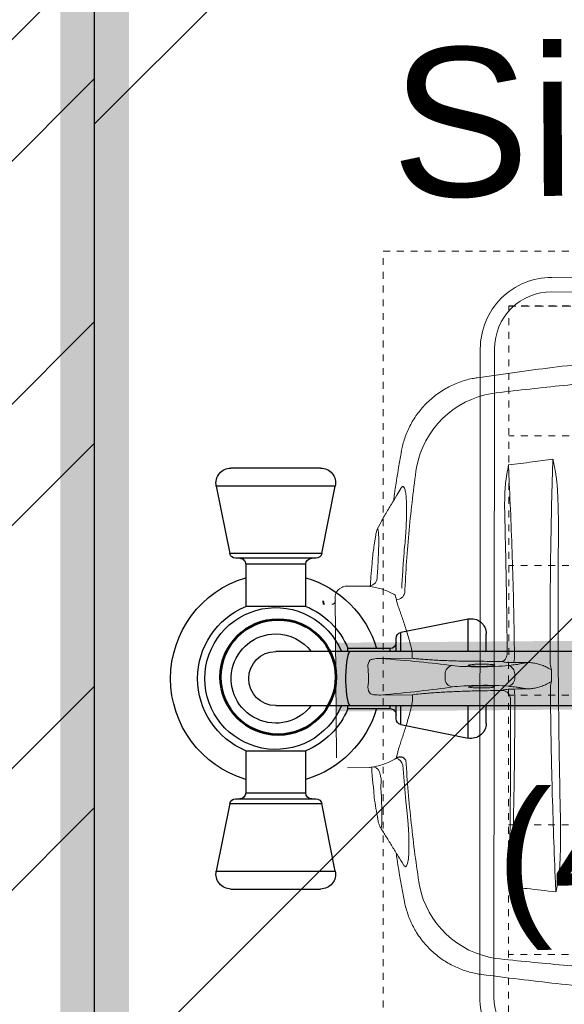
# Model space of a CAD drawing. Header units: inches. Extents: x 704 to 259546, y -107711 to 151004.
# Tile 47 of 243: x 127356 to 127364, y 20819 to 20834. Entities that reach past the tile are written whole.
import ezdxf

# ---------------------------------------------------------------- set-up
doc = ezdxf.new("R2010")
doc.units = ezdxf.units.IN
doc.header["$MEASUREMENT"] = 0
doc.linetypes.add('11aa1PB-bd$0$11aa1PB-af$0$TRATTEGGIATA', pattern=[0.75, 0.5, -0.25])
doc.linetypes.add('HIDDEN2', pattern=[0.1875, 0.125, -0.0625])
for name, color, linetype in [('A-FORMATEXT', 255, 'Continuous'), ('PP BALL VALVE', 7, 'Continuous'), ('TEXT50', 7, 'Continuous')]:
    doc.layers.add(name, color=color, linetype=linetype)
for name, color, linetype, lineweight in [('EQUIP DIM', 8, 'Continuous', 0), ('EQUIPMENT', 3, 'Continuous', 25), ('FLOOR RAISE', 4, 'Continuous', 5), ('PD_BRICK WALL_230', 4, 'Continuous', 50), ('PD_HATCH', 45, 'Continuous', 9), ('PP-Waste Pipe', 3, 'Continuous', 25)]:
    doc.layers.add(name, color=color, linetype=linetype, lineweight=lineweight)
doc.layers.add('FAINTEQUIP', color=7, linetype='Continuous', lineweight=0, true_color=0x4a4747)
doc.styles.get("Standard").update_dxf_attribs({"font": 'arial.ttf', "height": 6})

# ---------------------------------------------------------------- blocks, each defined once
blk = doc.blocks.new('SINK 510')
at = {"layer": 'EQUIPMENT', "color": 8, "lineweight": 0}
for p, q in [((168040.88, 33385.62), (168174.05, 33252.46)), ((168351.03, 33385.62), (168217.89, 33252.49)), ((168174.02, 33208.61), (168040.88, 33075.48)), ((168217.92, 33208.58), (168351.03, 33075.48))]:
    blk.add_line(p, q, dxfattribs=at)
at = {"layer": 'EQUIPMENT', "color": 8, "lineweight": 13}
blk.add_lwpolyline([(168421.34, 32955.56), (167970.55, 32955.56, -0.414214), (167920.96, 33005.15), (167920.96, 33455.95, -0.414214), (167970.55, 33505.54), (168421.34, 33505.54, -0.414214), (168470.96, 33455.93), (168470.96, 33005.18, -0.414214)], format="xyb", close=True, dxfattribs=at)
at = {"layer": 'EQUIPMENT', "color": 8, "lineweight": 0}
blk.add_lwpolyline([(168421.34, 32965.48), (167970.55, 32965.48, -0.414214), (167930.88, 33005.15), (167930.88, 33455.95, -0.414214), (167970.55, 33495.62), (168421.34, 33495.62, -0.414214), (168461.03, 33455.93), (168461.03, 33005.18, -0.414214)], format="xyb", close=True, dxfattribs=at)
at = {"layer": 'EQUIPMENT', "color": 8, "linetype": 'HIDDEN2', "lineweight": 0}
blk.add_lwpolyline([(167940.88, 33485.62), (167940.88, 32975.48), (168451.03, 32975.48), (168451.03, 33485.62)], close=True, dxfattribs=at)
for points in [[(168000.21, 33485.62), (168000.21, 32975.48)], [(168090.38, 33485.62), (168090.38, 32975.48)], [(168180.54, 33485.62), (168180.54, 32975.48)], [(168270.7, 33485.62), (168270.7, 32975.48)], [(168360.87, 33485.62), (168360.87, 32975.48)], [(167967.91, 33390.81), (168421.34, 33390.81)], [(167967.91, 33305.81), (168421.34, 33305.81)], [(167967.91, 33220.81), (168421.34, 33220.81)], [(167967.91, 33135.81), (168421.34, 33135.81)], [(167967.91, 33050.81), (168421.34, 33050.81)]]:
    blk.add_lwpolyline(points, dxfattribs=at)
at = {"layer": 'EQUIPMENT', "color": 8, "linetype": 'HIDDEN2'}
blk.add_lwpolyline([(168451.03, 33485.62), (168451.03, 32975.48)], dxfattribs=at)
at = {"layer": 'EQUIPMENT', "color": 8, "lineweight": 0}
for radius in [31.03, 26.35]:
    blk.add_circle((168195.98, 33230.52), radius, dxfattribs=at)
blk = doc.blocks.new('sfv')
at = {"layer": 'EQUIPMENT', "color": 8, "linetype": 'Continuous'}
for p, q in [((-10910.49, -25959.56), (-10910.49, -25955.65)), ((-10877.99, -25955.65), (-10877.99, -25959.56)), ((-10905.49, -25971.28), (-10905.49, -25960.42)), ((-10882.99, -25960.42), (-10882.99, -25971.28)), ((-10905.49, -26014.72), (-10905.49, -25971.28)), ((-10882.99, -25971.28), (-10882.99, -26014.72)), ((-10905.49, -26199.37), (-10905.49, -26014.72)), ((-10882.99, -26014.72), (-10882.99, -26199.37)), ((-10912.87, -26142.86), (-10905.49, -26142.86)), ((-10882.99, -26142.86), (-10875.61, -26142.86)), ((-10913.39, -26178.35), (-10919, -26150.34)), ((-10919, -26150.34), (-10905.49, -26150.34)), ((-10882.99, -26150.34), (-10869.49, -26150.34)), ((-10869.49, -26150.34), (-10875.09, -26178.35)), ((-10913.39, -26178.35), (-10905.49, -26178.35)), ((-10882.99, -26178.35), (-10875.09, -26178.35)), ((-10910.94, -26180.36), (-10905.49, -26180.36)), ((-10906.74, -26200.36), (-10906.74, -26182.86)), ((-10906.74, -26182.86), (-10905.49, -26182.86)), ((-10882.99, -26180.36), (-10877.54, -26180.36)), ((-10882.99, -26182.86), (-10881.74, -26182.86)), ((-10881.74, -26182.86), (-10881.74, -26200.36)), ((-10905.49, -26230.36), (-10905.49, -26199.37)), ((-10882.99, -26199.37), (-10882.99, -26230.36)), ((-10906.74, -26200.36), (-10905.49, -26200.36)), ((-10882.99, -26200.36), (-10881.74, -26200.36)), ((-10974.27, -26205.6), (-10946.25, -26211.21)), ((-10974.27, -26255.11), (-10974.27, -26205.6)), ((-10842.23, -26211.21), (-10814.22, -26205.6)), ((-10814.22, -26205.6), (-10814.22, -26255.11)), ((-10946.25, -26249.51), (-10946.25, -26211.21)), ((-10842.23, -26211.21), (-10842.23, -26249.51)), ((-10981.74, -26248.99), (-10981.74, -26211.73)), ((-10944.24, -26247.06), (-10944.24, -26213.66)), ((-10844.24, -26213.66), (-10844.24, -26247.06)), ((-10806.74, -26211.73), (-10806.74, -26248.99)), ((-10941.74, -26217.86), (-10924.24, -26217.86)), ((-10941.74, -26242.86), (-10941.74, -26217.86)), ((-10924.24, -26242.86), (-10924.24, -26217.86)), ((-10864.24, -26217.86), (-10846.74, -26217.86)), ((-10864.24, -26217.86), (-10864.24, -26242.86)), ((-10846.74, -26217.86), (-10846.74, -26242.86)), ((-10924.24, -26242.86), (-10941.74, -26242.86)), ((-10846.74, -26242.86), (-10864.24, -26242.86)), ((-10946.25, -26249.51), (-10974.27, -26255.11)), ((-10814.22, -26255.11), (-10842.23, -26249.51))]:
    blk.add_line(p, q, dxfattribs=at)
for points in [[(-10905.49, -25971.1), (-10905.51, -25971.09), (-10907.16, -25969.26), (-10908.52, -25967.2), (-10909.53, -25964.97), (-10910.19, -25962.6), (-10910.48, -25960.17), (-10910.38, -25957.72), (-10909.91, -25955.32), (-10909.07, -25953.01), (-10907.88, -25950.86), (-10906.37, -25948.91), (-10904.58, -25947.21), (-10902.54, -25945.8), (-10900.32, -25944.71), (-10897.94, -25943.97), (-10895.48, -25943.6), (-10893, -25943.6), (-10890.54, -25943.97), (-10888.17, -25944.71), (-10885.94, -25945.8), (-10883.9, -25947.21), (-10882.11, -25948.91), (-10880.6, -25950.86), (-10879.41, -25953.01), (-10878.57, -25955.32), (-10878.1, -25957.72), (-10878, -25960.17), (-10878.29, -25962.6), (-10878.95, -25964.97), (-10879.97, -25967.2), (-10881.32, -25969.26), (-10882.97, -25971.09), (-10882.99, -25971.1)], [(-10882.99, -26014.72), (-10883.18, -26015.08), (-10883.75, -26015.43), (-10884.68, -26015.75), (-10885.93, -26016.04), (-10887.46, -26016.28), (-10889.23, -26016.47), (-10891.16, -26016.6), (-10893.2, -26016.67), (-10895.28, -26016.67), (-10897.32, -26016.6), (-10899.26, -26016.47), (-10901.02, -26016.28), (-10902.55, -26016.04), (-10903.81, -26015.75), (-10904.73, -26015.43), (-10905.3, -26015.08), (-10905.49, -26014.72)], [(-10882.99, -26199.37), (-10883.18, -26199.73), (-10883.75, -26200.08), (-10884.68, -26200.4), (-10885.93, -26200.69), (-10887.46, -26200.93), (-10889.23, -26201.12), (-10891.16, -26201.25), (-10893.2, -26201.32), (-10895.28, -26201.32), (-10897.32, -26201.25), (-10899.26, -26201.12), (-10901.02, -26200.93), (-10902.55, -26200.69), (-10903.81, -26200.4), (-10904.73, -26200.08), (-10905.3, -26199.73), (-10905.49, -26199.37)]]:
    blk.add_lwpolyline(points, dxfattribs=at)
for centre, radius, start, end in [((-10894.24, -25956), 16.37, 33.4887, 145.4972), ((-10894.24, -25955.81), 16.24, 45.433, 145.8895), ((-10894.65, -25955.66), 15.84, 145.6855, 179.9516), ((-10894.24, -25960.56), 11.25, 0.6851, 179.3149), ((-10893.82, -25955.66), 15.83, 0.0295, 33.2904), ((-10894.24, -25971.41), 11.25, 0.6851, 179.3149), ((-10912.87, -26149.11), 6.25, 90, 191.3099), ((-10875.61, -26149.11), 6.25, 348.6901, 90), ((-10910.94, -26177.86), 2.5, 191.3099, 270), ((-10877.54, -26177.86), 2.5, 270, 348.6901), ((-10909.24, -26182.86), 2.5, 0, 90), ((-10879.24, -26182.86), 2.5, 90, 180), ((-10894.24, -26230.36), 43.75, 106.6015, 163.3985), ((-10894.24, -26230.36), 43.75, 16.6015, 73.3985), ((-10894.24, -26230.36), 32.5, 112.6199, 157.3801), ((-10894.24, -26230.36), 29.49, 112.4264, 270), ((-10894.24, -26230.36), 29.49, 270, 67.5736), ((-10894.24, -26230.36), 32.5, 22.6199, 67.3801), ((-10975.49, -26211.73), 6.25, 78.6901, 180), ((-10812.99, -26211.73), 6.25, 0, 101.3099), ((-10946.74, -26213.66), 2.5, 0, 78.6901), ((-10841.74, -26213.66), 2.5, 101.3099, 180), ((-10941.74, -26215.36), 2.5, 180, 270), ((-10894.24, -26230.36), 18.54, 127.3515, 0), ((-10894.24, -26230.36), 18.54, 0, 52.6485), ((-10846.74, -26215.36), 2.5, 270, 0), ((-10894.24, -26230.36), 11.25, 180, 0), ((-10941.74, -26245.36), 2.5, 90, 180), ((-10894.24, -26230.36), 43.75, 196.6015, 343.3985), ((-10894.24, -26230.36), 32.5, 202.6199, 270), ((-10894.24, -26230.36), 32.5, 270, 337.3801), ((-10846.74, -26245.36), 2.5, 0, 90), ((-10946.74, -26247.06), 2.5, 281.3099, 0), ((-10841.74, -26247.06), 2.5, 180, 258.6901), ((-10975.49, -26248.99), 6.25, 180, 281.3099), ((-10812.99, -26248.99), 6.25, 258.6901, 0)]:
    blk.add_arc(centre, radius, start, end, dxfattribs=at)
blk = doc.blocks.new('A$C1D4F2A26')
at = {"layer": 'EQUIPMENT', "color": 8, "elevation": -5.64}
blk.add_lwpolyline([(0.06, -4638.5), (749.88, -4638.51), (749.77, -5123.17), (-0.05, -5123.17)], close=True, dxfattribs=at)
at = {"layer": 'EQUIPMENT', "color": 8}
for name, p, xscale, yscale, zscale, rotation in [('SINK 510', (-17454.88, -94271.39, -5.64), -0.5315173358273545, 0.5315173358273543, 0.5315173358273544, 269.9481347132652), ('sfv', (23382.88, 4793.49, -5.64), -0.8888888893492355, 0.8888888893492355, 0.8888888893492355, 270.0000000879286)]:
    blk.add_blockref(name, p, dxfattribs=dict(at, xscale=xscale, yscale=yscale, zscale=zscale, rotation=rotation))
at = {"layer": 'EQUIP DIM', "color": 8, "insert": (737.13, -4653.72, -5.64), "char_height": 45, "width": 701.7323, "attachment_point": 3, "rotation": 0.3228}
blk.add_mtext('{\\H1.2222x;\\C256;Sink with veg prep table with undershelf\\P\\H0.81818x;(450WX750DX850H)}', dxfattribs=at)
blk = doc.blocks.new('GF')
at = {"layer": 'PD_HATCH'}
h = blk.add_hatch(dxfattribs=at)
h.set_pattern_fill('ANSI32', color=8, scale=10)
h.set_pattern_definition([(45, (-14275.403, 2047.8815), (-2.65165043, 2.65165043), []), (45, (-14273.6353, 2047.8815), (-2.65165043, 2.65165043), [])])
h.paths.add_polyline_path([(128238.35, 20697.635), (128071.85, 20697.635), (128071.85, 20688.635), (128238.35, 20688.635)])
h.paths.add_polyline_path([(128056.85, 20697.635), (128034.35, 20697.635), (128034.35, 20688.635), (128056.85, 20688.635)])
h.paths.add_polyline_path([(127914.35, 20697.635), (127891.85, 20697.635), (127891.85, 20688.635), (127914.35, 20688.635)])
h.paths.add_polyline_path([(127876.85, 20697.635), (127852.1, 20697.635), (127852.1, 20688.635), (127876.85, 20688.635)])
h.paths.add_polyline_path([(127721.478, 20697.635), (127707.35, 20697.635), (127707.35, 20688.635), (127732.1, 20688.635), (127732.1, 20697.635), (127725.978, 20697.635), (127725.978, 21016.634), (127721.478, 21016.634)])
h.paths.add_polyline_path([(127620.978, 21016.635), (127625.478, 21016.635), (127625.478, 20697.635), (127620.978, 20697.635)])
h.paths.add_polyline_path([(127338.35, 20688.635), (127363.1, 20688.635), (127363.1, 20697.635), (127356.978, 20697.635), (127356.978, 21016.635), (127332.978, 21016.635), (127332.978, 21012.135), (127352.478, 21012.135), (127352.478, 20697.635), (127338.35, 20697.635)])
h.paths.add_polyline_path([(127667.6, 20697.635), (127692.35, 20697.635), (127692.35, 20688.635), (127667.6, 20688.635)])
h.paths.add_polyline_path([(127547.6, 20697.635), (127522.85, 20697.635), (127522.85, 20688.635), (127547.6, 20688.635)])
h.paths.add_polyline_path([(127483.1, 20697.635), (127507.85, 20697.635), (127507.85, 20688.635), (127483.1, 20688.635)])
at = {"layer": 'PD_BRICK WALL_230', "color": 8, "lineweight": 30}
blk.add_lwpolyline([(127338.35, 20688.635), (127363.1, 20688.635), (127363.1, 20697.635), (127356.978, 20697.635), (127356.978, 21016.635), (127332.978, 21016.635), (127332.978, 21012.135), (127352.478, 21012.135), (127352.478, 20697.635), (127338.35, 20697.635), (127338.35, 20688.635)], dxfattribs=at)
at = {"layer": 'EQUIPMENT', "color": 8, "xscale": 0.03937002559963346, "yscale": 0.03937002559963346, "zscale": 0.03937002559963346}
blk.add_blockref('A$C1D4F2A26', (127356.978, 21016.635), dxfattribs=at)
blk = doc.blocks.new('GREASE TRAP')
at = {"linetype": 'Continuous', "lineweight": 0}
for p, q in [((192.73, 24.47), (194.13, 24.73)), ((194.13, 24.38), (192.86, 24.15)), ((194.13, 24.38), (194.13, 24.38)), ((130, 19.09), (196.04, 19.56)), ((199.64, 16.91), (199.05, 17.88)), ((125.95, 14.6), (126.02, 5.6)), ((200.21, 6.12), (200.15, 15.12)), ((101.47, 1.02), (101.53, 1.09)), ((105.08, 2.2), (104.82, 2.14)), ((106.09, 2.36), (105.08, 2.2)), ((105.88, 2.34), (105.46, 2.26)), ((155.69, 1.09), (155.78, -11.94)), ((170.69, -11.83), (170.6, 1.2)), ((203.42, 2.48), (203.82, 2.45)), ((221.19, 3.02), (217.77, 3.51)), ((221.19, 3.02), (221.46, 2.96)), ((129.86, -5.29), (131.76, -5.81)), ((194.63, -5.37), (196.53, -4.83)), ((255.13, -7.46), (255.13, -7.46)), ((71.3, -8.75), (71.3, -8.75)), ((86.29, -8.28), (86.29, -8.28)), ((112.29, -9.3), (127.01, -8.07)), ((155.78, -11.94), (153.24, -11.96)), ((173.24, -11.81), (170.69, -11.83)), ((164.21, -25.3), (162.46, -25.31)), ((167.66, -35.14), (167.66, -35.13)), ((41.53, -40.18), (41.52, -40.18)), ((285.35, -38.46), (285.34, -38.47)), ((157.58, -48.75), (157.74, -48.99)), ((169.26, -48.91), (169.42, -48.67)), ((164.28, -53.75), (162.79, -53.76))]:
    blk.add_line(p, q, dxfattribs=at)
at = {"linetype": 'Continuous', "lineweight": 0, "flags": 128}
blk.add_lwpolyline([(86.3, -8.3), (86.04, -8.45), (85.54, -9.06), (85.84, -9.59), (86.91, -10), (88.8, -10.3), (91.36, -10.48), (94.66, -10.52), (98.48, -10.42), (102.88, -10.18), (107.43, -9.81), (112.29, -9.3), (112.29, -9.3), (112.29, -9.3)], dxfattribs=at)
at = {"linetype": 'Continuous', "lineweight": 0}
for centre, radius, start, end in [((192.91, 23.98), 0.175, 100.4029, 181.3223), ((194.16, 20.94), 1.4, 180.4029, 270.4029), ((196.06, 16.06), 3.5, 31.3666, 90.4029), ((196.65, 15.09), 3.5, 0.4029, 31.3666), ((159.04, 1.73), 4.5, 91.4189, 129.5992), ((167.25, 1.79), 4.5, 51.2066, 89.3869), ((203.65, 5.92), 3.44, 176.6809, 266.091), ((122.99, 4.65), 3.47, 273.8373, 347.9506), ((125.77, -3.96), 4.3, 286.8246, 341.9182), ((198.25, -5.27), 3.62, 181.5877, 256.2115), ((85.35, -51.77), 37.74, 101.4742, 171.3433), ((241.68, -50.67), 37.74, 9.4629, 79.3311), ((162.42, -28.76), 3.45, 89.2499, 172.4858), ((164.3, -28.74), 3.45, 8.32, 91.5559), ((162.61, -50.36), 3.4, 191.9678, 273.0053), ((164.41, -50.35), 3.4, 267.8004, 348.838), ((155.3, -40.76), 13.01, 267.626, 282.6004), ((171.59, -40.63), 13.03, 258.2221, 273.1759), ((70.56, -69.04), 5.1, 342.0367, 342.3594)]:
    blk.add_arc(centre, radius, start, end, dxfattribs=at)
for centre, major_axis, start_param, end_param in [((165.7, 113.57), (-1.17, 166.9), 2.309725, 2.586364), ((159.02, 113.53), (-1.17, 166.9), 3.696821, 3.973461), ((158.43, -40.21), (-0.1, 14), 3.824132, 5.727956), ((168.44, -40.14), (-0.1, 14), 0.555229, 2.459054), ((164.29, -115.13), (-0.58, 82.6), 0.682539, 0.730265), ((163.64, -115.14), (-0.58, 82.6), 5.55292, 5.600646), ((158.37, -45.81), (-0.07, 10.5), 3.449035, 3.871858), ((168.58, -45.74), (-0.07, 10.5), 2.411328, 2.834153)]:
    blk.add_ellipse(centre, major_axis=major_axis, ratio=0.087489, start_param=start_param, end_param=end_param, dxfattribs=at)
for points, knots in [([(126.23, 4.72), (126.13, 4.71), (126.03, 4.7), (125.93, 4.7), (124.7, 4.62), (121.64, 4.44), (118.59, 4.07), (116.77, 3.85)], [-0.033141, -0.033141, -0.033141, -0.033141, 0, 0, 0, 0.400839, 1, 1, 1, 1]), ([(126.02, 5.6), (126.09, 5.34), (126.13, 5.18), (126.25, 4.67), (126.31, 4.33), (126.38, 3.92)], [0, 0, 0, 0, 0.5, 0.5, 1, 1, 1, 1]), ([(156.17, 5.2), (156.04, 4.72), (155.68, 3.37), (155.69, 1.99), (155.69, 1.09)], [0, 0, 0, 0, 0.3484193, 1, 1, 1, 1]), ([(167.3, 6.29), (165.92, 6.12), (164.52, 6.03), (161.7, 6.01), (160.31, 6.08), (158.92, 6.23)], [0, 0, 0, 0, 0.5, 0.5, 1, 1, 1, 1]), ([(170.6, 1.2), (170.6, 1.71), (170.59, 2.65), (170.44, 4.02), (170.19, 4.87), (170.07, 5.29)], [0, 0, 0, 0, 0.374373, 0.684718, 1, 1, 1, 1]), ([(196.53, -4.83), (196.97, -4.1), (197.36, -3.36), (198.08, -1.86), (198.39, -1.09), (198.95, 0.45), (199.19, 1.24), (199.58, 2.82), (199.75, 3.63), (199.87, 4.44)], [0, 0, 0, 0, 0.25, 0.25, 0.5, 0.5, 0.75, 0.75, 1, 1, 1, 1]), ([(199.87, 4.44), (199.93, 4.85), (200, 5.19), (200.1, 5.7), (200.14, 5.86), (200.21, 6.12)], [0, 0, 0, 0, 0.5, 0.5, 1, 1, 1, 1]), ([(209.48, 4.5), (207.65, 4.7), (204.6, 5.02), (201.53, 5.16), (200.3, 5.22)], [0, 0, 0, 0, 0.598702, 1, 1, 1, 1]), ([(217.77, 3.51), (215.81, 3.85), (213.11, 4.33), (210.26, 4.47), (209.48, 4.51)], [0, 0, 0, 0, 0.7275248, 1, 1, 1, 1]), ([(101.52, 1.09), (100.26, 0.3), (97.71, -1.29), (93.81, -3.69), (90, -6.02), (87.5, -7.55), (86.31, -8.27)], [0, 0, 0, 0, 0.2528454, 0.5089886, 0.7672662, 1, 1, 1, 1]), ([(122.45, 1.12), (122.45, 1.12), (121.38, 0.58), (118.79, 1.17), (115.38, 0.72), (112.05, 0.67), (109.07, 0.56), (106.46, 0.53), (104.35, 0.54), (102.74, 0.61), (101.74, 0.74), (101.3, 0.87), (101.43, 0.98), (101.47, 1.02)], [0, 0, 0, 0, 0.000001, 0.102794, 0.208141, 0.312848, 0.420372, 0.524648, 0.631769, 0.736112, 0.843311, 0.947618, 1, 1, 1, 1]), ([(104.82, 2.16), (104.55, 2.1), (103.84, 1.96), (103.07, 1.76), (102.37, 1.52), (101.91, 1.34), (101.6, 1.15), (101.52, 1.1)], [0, 0, 0, 0, 0.216023, 0.560392, 0.763973, 0.942309, 1, 1, 1, 1]), ([(116.76, 3.87), (116.16, 3.83), (112.47, 3.6), (109, 2.92), (106.09, 2.36)], [0, 0, 0, 0, 0.163282, 1, 1, 1, 1]), ([(123.22, 1.19), (122.97, 1.16), (122.71, 1.12), (122.45, 1.12), (122.45, 1.12)], [0, 0, 0, 0, 0.9999461, 1, 1, 1, 1]), ([(126.38, 3.92), (126.52, 3.11), (126.69, 2.31), (127.11, 0.73), (127.36, -0.05), (127.94, -1.59), (128.26, -2.35), (129, -3.84), (129.41, -4.58), (129.86, -5.29)], [0, 0, 0, 0, 0.25, 0.25, 0.5, 0.5, 0.75, 0.75, 1, 1, 1, 1]), ([(203.82, 2.45), (204.95, 2.38), (207.23, 2.23), (210.53, 2.05), (213.64, 1.92), (216.43, 1.84), (218.87, 1.82), (220.84, 1.85), (222.33, 1.93), (223.26, 2.06), (223.62, 2.24), (223.4, 2.47), (222.63, 2.73), (221.68, 2.92), (221.19, 3.02)], [0, 0, 0, 0, 0.0820775, 0.1665466, 0.2486247, 0.333071, 0.415408, 0.5001276, 0.5825184, 0.6672865, 0.7498339, 0.8347659, 0.9162327, 1, 1, 1, 1]), ([(240.05, -7.16), (239.14, -6.62), (237.02, -5.36), (233.49, -3.26), (229.31, -0.76), (226.34, 1.01), (223.42, 2.41)], [0, 0, 0, 0, 0.179067, 0.418189, 0.690626, 1, 1, 1, 1]), ([(91.16, -5.31), (90.27, -5.43), (83.62, -6.33), (77.02, -7.61), (71.29, -8.71)], [0, 0, 0, 0, 0.132817, 1, 1, 1, 1]), ([(131.76, -5.81), (132.33, -5.95), (133.47, -6.25), (135.44, -6.86), (137.59, -7.57), (139.92, -8.34), (142.38, -9.14), (144.97, -9.95), (147.71, -10.72), (150.48, -11.41), (152.36, -11.78), (153.24, -11.96)], [0, 0, 0, 0, 0.110862, 0.221742, 0.336208, 0.450686, 0.561628, 0.67257, 0.786427, 0.900273, 1, 1, 1, 1]), ([(173.24, -11.81), (174.11, -11.63), (175.97, -11.24), (178.67, -10.52), (181.39, -9.72), (183.99, -8.87), (186.46, -8.03), (188.75, -7.23), (190.88, -6.5), (192.88, -5.84), (194.04, -5.53), (194.63, -5.37)], [0, 0, 0, 0, 0.099727, 0.210626, 0.321535, 0.435425, 0.549315, 0.660296, 0.771268, 0.885644, 1, 1, 1, 1]), ([(199.41, -7.57), (201.87, -7.7), (204.32, -7.86), (208.01, -8.11), (209.85, -8.24), (212, -8.41), (213.07, -8.49), (213.53, -8.53), (213.84, -8.55), (213.99, -8.57), (214.14, -8.58)], [0, 0, 0, 0, 0.5, 0.5, 0.75, 0.875, 0.9375, 0.96875, 0.96875, 1, 1, 1, 1]), ([(214.14, -8.58), (214.14, -8.58), (215.41, -8.57), (217.96, -9.02), (221.96, -9.23), (226.08, -9.48), (230.08, -9.57), (233.63, -9.55), (236.57, -9.4), (238.85, -9.12), (240.36, -8.73), (241, -8.21), (240.92, -7.7), (240.28, -7.34), (240.06, -7.21)], [0, 0, 0, 0, 0.000001, 0.077483, 0.156444, 0.251386, 0.349178, 0.444652, 0.543049, 0.640373, 0.740767, 0.840327, 0.943106, 1, 1, 1, 1]), ([(255.13, -7.42), (249.39, -6.4), (242.78, -5.22), (236.12, -4.41), (235.24, -4.3)], [0, 0, 0, 0, 0.868162, 1, 1, 1, 1]), ([(285.34, -38.47), (285.22, -37.75), (284.97, -36.13), (284.34, -33.68), (283.51, -31.11), (282.48, -28.6), (281.23, -26.1), (279.75, -23.62), (278.04, -21.21), (276.17, -18.98), (274.15, -16.92), (272.01, -15.05), (269.75, -13.37), (267.41, -11.88), (264.99, -10.58), (262.51, -9.47), (259.98, -8.57), (257.53, -7.86), (255.9, -7.55), (255.14, -7.41)], [0, 0, 0, 0, 0.047522, 0.105774, 0.164129, 0.222565, 0.281067, 0.345588, 0.409388, 0.472348, 0.534521, 0.59595, 0.656664, 0.716682, 0.776014, 0.834663, 0.892623, 0.94988, 1, 1, 1, 1]), ([(71.29, -8.7), (71.22, -8.71), (70.27, -8.86), (68.47, -9.33), (65.89, -10.12), (63.38, -11.12), (60.94, -12.29), (58.51, -13.69), (56.13, -15.31), (53.84, -17.17), (51.72, -19.17), (49.79, -21.31), (48.05, -23.56), (46.51, -25.91), (45.16, -28.33), (44.01, -30.83), (43.06, -33.37), (42.31, -35.94), (41.79, -38.22), (41.6, -39.64), (41.53, -40.18)], [0, 0, 0, 0, 0.0043, 0.062427, 0.120682, 0.179038, 0.237474, 0.295974, 0.360442, 0.424188, 0.487097, 0.549223, 0.610606, 0.671276, 0.731251, 0.79054, 0.849146, 0.907063, 0.964275, 1, 1, 1, 1]), ([(77.84, -14.79), (82.06, -14.17), (90.5, -12.93), (103.28, -11.43), (116.13, -10.17), (124.74, -9.56), (129.05, -9.26)], [0, 0, 0, 0, 0.249503, 0.499006, 0.749503, 1, 1, 1, 1]), ([(155.78, -11.94), (155.91, -12.99), (156.12, -14.73), (156.37, -17.57), (156.58, -20.18), (156.77, -22.99), (156.94, -25.96), (157.09, -29.04), (157.21, -32.22), (157.32, -35.53), (157.37, -37.8), (157.39, -38.94)], [0, 0, 0, 0, 0.1578809, 0.261641, 0.3654014, 0.4721602, 0.5789187, 0.6826798, 0.7864408, 0.8932205, 1, 1, 1, 1]), ([(169.47, -38.85), (169.48, -37.2), (169.5, -34.44), (169.58, -30.7), (169.67, -27.55), (169.79, -24.49), (169.93, -21.58), (170.09, -18.86), (170.27, -16.32), (170.47, -13.94), (170.62, -12.54), (170.69, -11.83)], [0, 0, 0, 0, 0.155431, 0.25949, 0.363548, 0.470649, 0.57775, 0.681803, 0.785857, 0.892928, 1, 1, 1, 1]), ([(197.39, -8.78), (201.68, -9.02), (210.27, -9.5), (223.12, -10.58), (235.93, -11.9), (244.43, -13.02), (248.67, -13.58)], [0, 0, 0, 0, 0.249503, 0.499005, 0.749503, 1, 1, 1, 1]), ([(214.14, -8.58), (214.14, -8.58), (214.14, -8.58), (214.14, -8.58), (214.14, -8.58), (214.14, -8.58), (214.14, -8.58)], [0, 0, 0, 0, 0.000000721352, 0.000000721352, 0.000000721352, 0.000001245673, 0.000001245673, 0.000001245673, 0.000001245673]), ([(214.14, -8.58), (214.14, -8.58), (214.14, -8.58), (214.14, -8.58), (214.14, -8.58), (214.14, -8.58)], [0, 0, 0, 0, 0.341802, 0.948176, 1, 1, 1, 1]), ([(158.96, -45.4), (158.91, -45.21), (158.81, -44.83), (158.68, -43.59), (158.59, -42), (158.56, -40.43), (158.56, -38.86), (158.6, -37.36), (158.7, -36.03), (158.79, -35.26), (158.85, -35.15), (158.86, -35.14)], [0, 0, 0, 0, 0.12873, 0.257, 0.385041, 0.513034, 0.593354, 0.721934, 0.850956, 0.980313, 1, 1, 1, 1]), ([(158.86, -35.14), (158.9, -35.02), (159, -34.75), (159.15, -35.07), (159.3, -35.93), (159.41, -37.28), (159.48, -38.78), (159.49, -39.79), (159.5, -40.2)], [0, 0, 0, 0, 0.154069, 0.335329, 0.515993, 0.696154, 0.875964, 1, 1, 1, 1]), ([(167.8, -45.39), (167.77, -45.35), (167.69, -45.24), (167.57, -44.4), (167.45, -43.03), (167.39, -41.51), (167.37, -39.92), (167.38, -38.32), (167.44, -36.72), (167.55, -35.47), (167.65, -35.1), (167.69, -34.91)], [0, 0, 0, 0, 0.060949, 0.185979, 0.310678, 0.434944, 0.512561, 0.636279, 0.760031, 0.884003, 1, 1, 1, 1]), ([(167.69, -34.91), (167.7, -34.9), (167.75, -34.64), (167.86, -34.7), (168.02, -35.16), (168.16, -36.26), (168.27, -37.77), (168.31, -39.15), (168.32, -39.95), (168.32, -40.14)], [0, 0, 0, 0, 0.0125521, 0.1986893, 0.3850478, 0.5712562, 0.7570178, 0.9421233, 1, 1, 1, 1]), ([(41.54, -40.18), (40.23, -50.39), (37.53, -71.48), (34.64, -103.57), (32.78, -130.21), (32.28, -145.94), (32.31, -145.02)], [0, 0, 0, 0, 0.27832, 0.574596, 0.870871, 1, 1, 1, 1]), ([(159.5, -40.2), (159.5, -40.39), (159.5, -41.17), (159.49, -41.94), (159.46, -42.76), (159.44, -43), (159.43, -43.24)], [0, 0, 0, 0, 0.170805, 0.715603, 0.716948, 1, 1, 1, 1]), ([(168.32, -40.14), (168.32, -40.56), (168.32, -41.58), (168.27, -43.1), (168.18, -44.48), (168.04, -45.34), (167.91, -45.67), (167.83, -45.46), (167.8, -45.39)], [0, 0, 0, 0, 0.132098, 0.323567, 0.515414, 0.707812, 0.900839, 1, 1, 1, 1]), ([(296.03, -143.22), (296.03, -143.22), (295.35, -128.36), (293.11, -101.76), (289.78, -69.71), (286.78, -48.66), (285.32, -38.47)], [0, 0, 0, 0, 0.128959, 0.425292, 0.721626, 1, 1, 1, 1]), ([(159.43, -43.24), (159.42, -43.49), (159.38, -44.25), (159.27, -45.08), (159.12, -45.64), (159.02, -45.48), (158.96, -45.4)], [0, 0, 0, 0, 0.138475, 0.425595, 0.712972, 1, 1, 1, 1]), ([(43.22, -101.3), (43.83, -92.06), (44.54, -82.84), (46.15, -64.44), (47.04, -55.26), (48.04, -46.09)], [0, 0, 0, 0, 0.5, 0.5, 1, 1, 1, 1]), ([(278.91, -44.47), (280.03, -53.62), (281.06, -62.79), (282.92, -81.17), (283.76, -90.37), (284.5, -99.6)], [0, 0, 0, 0, 0.5, 0.5, 1, 1, 1, 1]), ([(98.53, -51.82), (96.25, -51.77), (93.99, -51.74), (90.59, -51.74), (89.46, -51.74), (87.2, -51.78), (86.07, -51.81), (84.94, -51.87)], [0, 0, 0, 0, 0.5, 0.5, 0.75, 0.75, 1, 1, 1, 1]), ([(154.3, -52), (154.53, -51.98), (154.75, -51.93), (155.18, -51.81), (155.39, -51.73), (155.78, -51.53), (155.97, -51.42), (156.32, -51.17), (156.48, -51.03), (156.77, -50.73), (156.91, -50.56), (157.13, -50.23), (157.23, -50.05), (157.39, -49.69), (157.45, -49.51), (157.52, -49.23), (157.54, -49.13), (157.57, -48.94), (157.58, -48.84), (157.58, -48.75)], [0, 0, 0, 0, 0.125, 0.125, 0.25, 0.25, 0.375, 0.375, 0.5, 0.5, 0.625, 0.625, 0.75, 0.75, 0.875, 0.875, 0.9375, 0.9375, 1, 1, 1, 1]), ([(157.74, -48.99), (157.78, -49.07), (157.83, -49.24), (157.92, -49.75), (157.96, -50.08), (158.03, -50.89), (158.07, -51.34), (158.11, -52.36), (158.13, -52.9), (158.14, -53.46)], [0, 0, 0, 0, 0.25, 0.25, 0.5, 0.5, 0.75, 0.75, 1, 1, 1, 1]), ([(168.93, -53.38), (168.93, -52.82), (168.94, -52.29), (168.97, -51.27), (168.99, -50.81), (169.05, -50), (169.09, -49.67), (169.17, -49.16), (169.22, -48.99), (169.26, -48.91)], [0, 0, 0, 0, 0.25, 0.25, 0.5, 0.5, 0.75, 0.75, 1, 1, 1, 1]), ([(172.83, -50.67), (172.61, -50.66), (172.39, -50.64), (171.95, -50.56), (171.74, -50.51), (171.33, -50.4), (171.14, -50.33), (170.78, -50.17), (170.61, -50.09), (170.31, -49.9), (170.17, -49.8), (169.93, -49.59), (169.82, -49.48), (169.65, -49.26), (169.58, -49.14), (169.5, -48.96), (169.47, -48.91), (169.44, -48.79), (169.43, -48.72), (169.42, -48.67)], [0, 0, 0, 0, 0.125, 0.125, 0.25, 0.25, 0.375, 0.375, 0.5, 0.5, 0.625, 0.625, 0.75, 0.75, 0.875, 0.875, 0.9375, 0.9375, 1, 1, 1, 1]), ([(242.21, -51.5), (236.54, -51.79), (230.82, -52.05), (219.3, -52.51), (213.5, -52.72), (201.82, -53.07), (195.93, -53.22), (184.14, -53.47), (178.23, -53.57), (172.31, -53.64)], [0, 0, 0, 0, 0.25, 0.25, 0.5, 0.5, 0.75, 0.75, 1, 1, 1, 1]), ([(173.03, -50.68), (177.65, -50.63), (182.28, -50.58), (191.51, -50.45), (196.12, -50.38), (209.94, -50.14), (219.13, -49.94), (228.3, -49.7)], [0, 0, 0, 0, 0.25, 0.25, 0.5, 0.5, 1, 1, 1, 1]), ([(228.3, -49.7), (230.61, -49.64), (232.91, -49.61), (236.37, -49.66), (237.53, -49.69), (239.25, -49.77), (239.83, -49.81), (240.98, -49.89), (241.55, -49.95), (242.12, -50.02)], [0, 0, 0, 0, 0.5, 0.5, 0.75, 0.75, 0.875, 0.875, 1, 1, 1, 1]), ([(154.76, -53.76), (148.84, -53.77), (142.93, -53.76), (131.15, -53.68), (125.27, -53.61), (113.57, -53.42), (107.75, -53.29), (96.22, -52.99), (90.5, -52.81), (84.82, -52.6)], [0, 0, 0, 0, 0.25, 0.25, 0.5, 0.5, 0.75, 0.75, 1, 1, 1, 1]), ([(158.21, -59.16), (158.25, -58.78), (158.29, -58.43), (158.37, -57.77), (158.41, -57.46), (158.53, -56.63), (158.62, -56.17), (158.72, -55.81)], [0, 0, 0, 0, 0.25, 0.25, 0.5, 0.5, 1, 1, 1, 1]), ([(168.38, -55.75), (168.48, -56.1), (168.57, -56.56), (168.71, -57.39), (168.76, -57.69), (168.84, -58.35), (168.89, -58.71), (168.93, -59.09)], [0, 0, 0, 0, 0.5, 0.5, 0.75, 0.75, 1, 1, 1, 1]), ([(158.21, -59.16), (158.2, -59.82), (158.26, -60.48), (158.44, -61.78), (158.58, -62.42), (158.91, -63.7), (159.11, -64.33), (159.45, -65.27), (159.57, -65.58), (159.84, -66.19), (159.98, -66.5), (160.15, -66.79)], [0, 0, 0, 0, 0.25, 0.25, 0.5, 0.5, 0.75, 0.75, 0.875, 0.875, 1, 1, 1, 1]), ([(167.1, -66.74), (167.27, -66.45), (167.41, -66.14), (167.66, -65.52), (167.78, -65.21), (168.11, -64.27), (168.29, -63.64), (168.61, -62.36), (168.73, -61.71), (168.91, -60.41), (168.95, -59.75), (168.93, -59.09)], [0, 0, 0, 0, 0.125, 0.125, 0.25, 0.25, 0.5, 0.5, 0.75, 0.75, 1, 1, 1, 1]), ([(81.31, -70.3), (93.99, -69.76), (106.82, -69.32), (123.07, -68.91), (126.33, -68.83), (132.85, -68.69), (136.11, -68.62), (145.91, -68.45), (152.46, -68.37), (159.02, -68.31)], [0, 0, 0, 0, 0.5, 0.5, 0.625, 0.625, 0.75, 0.75, 1, 1, 1, 1]), ([(160.15, -66.79), (160.34, -67.12), (160.52, -67.45), (160.89, -68.1), (161.08, -68.43), (161.26, -68.76)], [0, 0, 0, 0, 0.5, 0.5, 1, 1, 1, 1]), ([(167.1, -66.74), (166.92, -67.07), (166.74, -67.4), (166.38, -68.06), (166.2, -68.39), (166.02, -68.72)], [0, 0, 0, 0, 0.5, 0.5, 1, 1, 1, 1]), ([(168.25, -68.24), (171.54, -68.23), (174.82, -68.22), (181.39, -68.21), (184.67, -68.22), (194.49, -68.25), (201, -68.3), (220.43, -68.52), (233.25, -68.78), (245.94, -69.14)], [0, 0, 0, 0, 0.125, 0.125, 0.25, 0.25, 0.5, 0.5, 1, 1, 1, 1]), ([(75.42, -70.61), (75.38, -70.6), (75.33, -70.58), (75.29, -70.57), (75.28, -70.57), (75.27, -70.56), (75.26, -70.56)], [0, 0, 0, 0, 0.0002012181, 0.0002012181, 0.0002012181, 0.0002381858, 0.0002381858, 0.0002381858, 0.0002381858]), ([(75.43, -70.58), (75.38, -70.58), (75.34, -70.57), (75.29, -70.56), (75.28, -70.56), (75.27, -70.56), (75.26, -70.56)], [0, 0, 0, 0, 0.0002027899, 0.0002027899, 0.0002027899, 0.000241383, 0.000241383, 0.000241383, 0.000241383]), ([(81.28, -71.66), (80.3, -71.51), (79.32, -71.34), (77.85, -71.08), (77.37, -70.99), (76.63, -70.86), (76.39, -70.81), (76.03, -70.74), (75.9, -70.72), (75.72, -70.68), (75.66, -70.67), (75.54, -70.64), (75.48, -70.63), (75.42, -70.61)], [0, 0, 0, 0, 0.5, 0.5, 0.75, 0.75, 0.875, 0.875, 0.9375, 0.9375, 0.96875, 0.96875, 1, 1, 1, 1]), ([(108.95, -72.36), (106.63, -72.42), (104.32, -72.46), (99.69, -72.5), (97.38, -72.5), (92.76, -72.45), (90.46, -72.4), (87, -72.23), (85.85, -72.16), (84.13, -72.01), (83.56, -71.96), (82.42, -71.83), (81.85, -71.76), (81.28, -71.66)], [0, 0, 0, 0, 0.25, 0.25, 0.5, 0.5, 0.75, 0.75, 0.875, 0.875, 0.9375, 0.9375, 1, 1, 1, 1]), ([(218.34, -71.59), (209.25, -71.52), (200.14, -71.48), (181.9, -71.47), (172.77, -71.5), (159.07, -71.6), (154.5, -71.64), (145.37, -71.74), (140.81, -71.8), (127.14, -72), (118.04, -72.16), (108.95, -72.36)], [0, 0, 0, 0, 0.25, 0.25, 0.5, 0.5, 0.625, 0.625, 0.75, 0.75, 1, 1, 1, 1]), ([(245.99, -70.51), (245.43, -70.61), (244.86, -70.69), (243.71, -70.83), (243.14, -70.9), (241.42, -71.06), (240.28, -71.15), (236.83, -71.37), (234.53, -71.45), (229.92, -71.57), (227.6, -71.6), (222.97, -71.62), (220.66, -71.61), (218.34, -71.59)], [0, 0, 0, 0, 0.0625, 0.0625, 0.125, 0.125, 0.25, 0.25, 0.5, 0.5, 0.75, 0.75, 1, 1, 1, 1]), ([(251.88, -69.37), (251.82, -69.39), (251.75, -69.4), (251.63, -69.43), (251.57, -69.44), (251.39, -69.48), (251.27, -69.51), (250.9, -69.58), (250.66, -69.63), (249.92, -69.78), (249.43, -69.87), (247.96, -70.15), (246.98, -70.33), (245.99, -70.51)], [0, 0, 0, 0, 0.03125, 0.03125, 0.0625, 0.0625, 0.125, 0.125, 0.25, 0.25, 0.5, 0.5, 1, 1, 1, 1]), ([(251.88, -69.37), (251.92, -69.35), (251.96, -69.34), (252, -69.32), (252.01, -69.32), (252.02, -69.32), (252.03, -69.32)], [0, 0, 0, 0, 0.0001941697, 0.0001941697, 0.0001941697, 0.0002311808, 0.0002311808, 0.0002311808, 0.0002311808])]:
    blk.add_open_spline(points, degree=3, knots=knots, dxfattribs=at)
for points in [[(157.39, -38.94), (157.46, -42.21), (157.52, -45.48), (157.58, -48.75)], [(169.42, -48.67), (169.43, -45.39), (169.45, -42.12), (169.47, -38.85)], [(84.94, -51.87), (82.41, -52), (79.87, -52.19), (77.32, -52.42)], [(153.98, -52.02), (135.42, -52.1), (116.93, -52.03), (98.53, -51.82)], [(154.3, -52), (154.19, -52.01), (154.09, -52.02), (153.98, -52.02)], [(172.83, -50.67), (172.9, -50.68), (172.96, -50.68), (173.03, -50.68)], [(242.12, -50.02), (244.66, -50.32), (247.19, -50.75), (249.7, -51.21)], [(249.7, -51.21), (247.17, -51.28), (244.67, -51.38), (242.21, -51.5)], [(249.7, -51.21), (250.07, -54.49), (250.47, -57.78), (250.94, -61.06)], [(76.62, -58.67), (76.86, -56.58), (77.09, -54.5), (77.32, -52.42)], [(84.82, -52.6), (82.36, -52.52), (79.85, -52.46), (77.32, -52.42)], [(158.14, -53.46), (158.16, -55.36), (158.19, -57.26), (158.21, -59.16)], [(168.93, -59.09), (168.93, -57.18), (168.93, -55.28), (168.93, -53.38)], [(75.26, -70.56), (75.73, -66.6), (76.18, -62.63), (76.62, -58.67)], [(250.94, -61.06), (251.29, -63.81), (251.64, -66.57), (252.03, -69.32)], [(159.02, -68.31), (159.76, -68.47), (160.51, -68.62), (161.26, -68.76)], [(168.25, -68.24), (167.51, -68.41), (166.76, -68.57), (166.02, -68.72)], [(75.26, -70.56), (77.3, -70.49), (79.32, -70.4), (81.31, -70.3)], [(166.02, -68.72), (164.43, -68.73), (162.85, -68.74), (161.26, -68.76)], [(245.94, -69.14), (247.95, -69.21), (249.98, -69.27), (252.03, -69.32)]]:
    blk.add_open_spline(points, degree=3, dxfattribs=at)
at = {"layer": 'FAINTEQUIP', "color": 4, "linetype": '11aa1PB-bd$0$11aa1PB-af$0$TRATTEGGIATA'}
blk.add_lwpolyline([(0, -404), (0, 0), (337, 0), (337, -404), (0, -404)], dxfattribs=at)
at = {"layer": 'TEXT50'}
blk.add_arc((127.46, -6.87), 2.87, 303.7461, 33.3547, dxfattribs=at)

msp = doc.modelspace()

# ---------------------------------------------------------------- hatches: boundary and pattern name
at = {"layer": 'FLOOR RAISE'}
h = msp.add_hatch(dxfattribs=at)
h.set_pattern_fill('ANSI31', color=256, scale=80)
h.set_pattern_definition([(45, (996.19, 0), (-7.0710678, 7.0710678), [])])
h.paths.add_polyline_path([(127356.978, 20697.635), (127356.979, 21010.73), (127506.35, 21010.73), (127506.35, 20998.635), (127524.76, 20998.635), (127524.76, 21010.729), (127620.978, 21010.729), (127620.978, 20697.635), (127522.85, 20697.635), (127522.856, 20706.63), (127507.85, 20706.63), (127507.85, 20697.635), (127363.1, 20697.635)])

# ---------------------------------------------------------------- linework, layer by layer
at = {"layer": 'A-FORMATEXT', "color": 3, "lineweight": 53, "const_width": 1, "elevation": -0.222}
msp.add_lwpolyline([(127360.491, 20824.126), (127367.557, 20824.181)], dxfattribs=at)
at = {"layer": 'A-FORMATEXT', "color": 3, "lineweight": 53}
msp.add_circle((127359.651, 20824.126, -0.222), 0.839, dxfattribs=at)
at = {"layer": 'FLOOR RAISE', "const_width": 1}
msp.add_lwpolyline([(127363.1, 20697.635), (127356.978, 20697.635), (127356.979, 21010.73), (127506.35, 21010.73), (127506.35, 20998.635), (127524.76, 20998.635), (127524.76, 21010.729), (127620.978, 21010.729), (127620.978, 20697.635), (127522.85, 20697.635), (127522.856, 20706.63), (127507.85, 20706.63), (127507.85, 20697.635), (127363.1, 20697.635)], dxfattribs=at)
at = {"layer": 'PP BALL VALVE', "lineweight": 53}
msp.add_circle((130061.482, 21646.646), 129357.588, dxfattribs=at)

# ---------------------------------------------------------------- block references
at = {"lineweight": 53}
msp.add_blockref('GF', (0, 0), dxfattribs=at)
at = {"layer": 'PP-Waste Pipe', "ltscale": 0.25, "xscale": 0.03560830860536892, "yscale": 0.03560830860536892, "zscale": 0.03560830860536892, "rotation": 89.9999999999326}
msp.add_blockref('GREASE TRAP', (127361.179, 20818.321, -0.222), dxfattribs=at)

doc.saveas('drawing.dxf')
